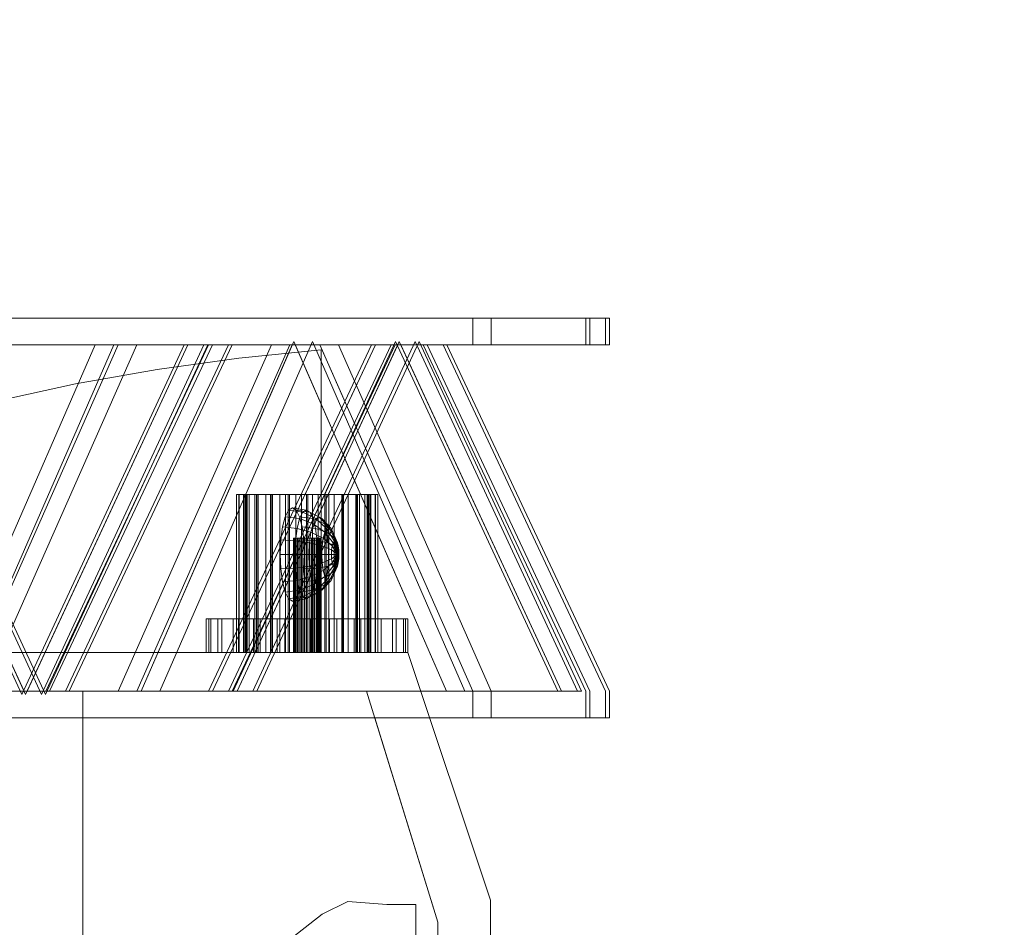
# Model space of a CAD drawing. Header units: metres. Extents: x 1314 to 1415, y -87 to -52.
# Tile 93 of 256: x 1328.22 to 1329.86, y -59.47 to -57.97. Entities that reach past the tile are written whole.
import ezdxf

# ---------------------------------------------------------------- set-up
doc = ezdxf.new("R2010")
doc.units = ezdxf.units.M
doc.header["$PDMODE"] = 65
doc.linetypes.add('AUSGEZOGEN', pattern=[0])
doc.layers.add('XR$2$Möblierung', color=4, linetype='AUSGEZOGEN', lineweight=13)
doc.layers.add('XR$3$Maßlinie 1_50', color=7, linetype='AUSGEZOGEN', lineweight=25)
doc.styles.add('ARIAL', font='arial.ttf')
doc.dimstyles.new('DIMSTYLE_14', dxfattribs={"dimtxt": 0.175, "dimasz": 0.15, "dimexe": 0, "dimexo": 0, "dimgap": 0.0875, "dimtad": 2, "dimrnd": 0.005, "dimzin": 4, "dimdsep": 46, "dimtxsty": 'ARIAL', "dimblk1": 'ALL_ML_KREIS', "dimblk2": 'ALL_ML_KREIS', "dimsah": 1, "dimcen": 0, "dimclrd": 3, "dimclre": 3, "dimclrt": 3, "dimadec": 0, "dimazin": 0, "dimtfac": 1, "dimtdec": 0, "dimtix": 1, "dimtmove": 2, "dimatfit": 3, "dimfxl": 0, "dimtzin": 0, "dimlwd": 0, "dimlwe": 25, "dimarcsym": 0})
doc.dimstyles.new('DIMSTYLE_5', dxfattribs={"dimtxt": 0.125, "dimasz": 0.15, "dimexe": 0, "dimexo": 0, "dimgap": 0.0625, "dimtad": 2, "dimrnd": 0.005, "dimzin": 4, "dimdsep": 46, "dimtxsty": 'ARIAL', "dimblk1": 'ALL_ML_KREIS', "dimblk2": 'ALL_ML_KREIS', "dimsah": 1, "dimcen": 0, "dimclrd": 3, "dimclre": 3, "dimclrt": 3, "dimadec": 0, "dimazin": 0, "dimtfac": 1, "dimtdec": 0, "dimtix": 1, "dimtmove": 2, "dimatfit": 3, "dimfxl": 0, "dimtzin": 0, "dimlwd": 0, "dimlwe": 25, "dimarcsym": 0})
doc.dimstyles.new('DIMSTYLE_9', dxfattribs={"dimtxt": 0.125, "dimasz": 0.15, "dimexe": 0, "dimexo": 0, "dimgap": 0.0625, "dimtad": 2, "dimrnd": 0.005, "dimzin": 4, "dimdsep": 46, "dimtxsty": 'ARIAL', "dimblk1": 'ALL_ML_KREIS', "dimblk2": 'ALL_ML_KREIS', "dimsah": 1, "dimcen": 0, "dimclrd": 3, "dimclre": 3, "dimclrt": 3, "dimadec": 0, "dimazin": 0, "dimtfac": 1, "dimtdec": 0, "dimtix": 1, "dimtmove": 2, "dimatfit": 3, "dimfxl": 0, "dimtzin": 0, "dimlwd": 0, "dimlwe": 25, "dimarcsym": 0})

# ---------------------------------------------------------------- blocks, each defined once
blk = doc.blocks.new('COMPLEXOBJECT_1')
at = {"layer": 'XR$2$Möblierung', "color": 52, "linetype": 'AUSGEZOGEN', "lineweight": 13, "transparency": 33554687}
for p, q in [((1328.3823, -58.4615), (1327.7927, -58.4615)), ((1327.8236, -58.4615), (1328.4131, -58.4615)), ((1327.9055, -58.4615), (1328.5326, -58.4615)), ((1327.9119, -58.4615), (1328.3823, -58.4615)), ((1328.5391, -58.4615), (1327.9119, -58.4615)), ((1328.5655, -58.4615), (1327.9383, -58.4615)), ((1327.9448, -58.4615), (1328.5719, -58.4615)), ((1328.9718, -58.4615), (1328.3823, -58.4615)), ((1328.4131, -58.4615), (1329.0026, -58.4615)), ((1328.5326, -58.4615), (1329.1598, -58.4615)), ((1329.1662, -58.4615), (1328.5391, -58.4615)), ((1329.1926, -58.4615), (1328.5655, -58.4615)), ((1328.5719, -58.4615), (1329.1991, -58.4615)), ((1328.9718, -58.5063), (1328.9718, -58.4615)), ((1328.9718, -58.4615), (1329.1662, -58.4615)), ((1329.0026, -58.4615), (1329.0026, -58.5063)), ((1329.1598, -58.4615), (1329.1598, -58.5063)), ((1329.1662, -58.4615), (1329.1662, -58.5063)), ((1329.1926, -58.5063), (1329.1926, -58.4615)), ((1329.1991, -58.5063), (1329.1991, -58.4615)), ((1327.8366, -58.5063), (1328.3439, -58.5063)), ((1328.3748, -58.5063), (1327.8675, -58.5063)), ((1328.4918, -58.5063), (1327.9522, -58.5063)), ((1327.9522, -58.5063), (1328.222, -59.0874)), ((1328.3439, -58.5063), (1327.9586, -58.5063)), ((1327.9586, -58.5063), (1328.4983, -58.5063)), ((1327.9586, -58.5063), (1328.2284, -59.0874)), ((1327.985, -58.5063), (1328.5247, -58.5063)), ((1328.2548, -59.0874), (1327.985, -58.5063)), ((1328.2613, -59.0874), (1327.9915, -58.5063)), ((1327.9915, -58.5063), (1328.5311, -58.5063)), ((1328.3439, -58.5063), (1328.0903, -59.0874)), ((1328.1211, -59.0874), (1328.3748, -58.5063)), ((1328.1276, -59.0818), (1328.3823, -58.5063)), ((1328.1572, -58.934), (1328.3439, -58.5063)), ((1328.4131, -58.5063), (1328.1585, -59.0818)), ((1328.3823, -58.5063), (1328.1755, -58.9735)), ((1328.222, -59.0874), (1328.4918, -58.5063)), ((1328.2284, -59.0874), (1328.4983, -58.5063)), ((1328.2311, -59.0818), (1328.4983, -58.5063)), ((1328.5247, -58.5063), (1328.2548, -59.0874)), ((1328.5311, -58.5063), (1328.2613, -59.0874)), ((1328.5326, -58.5063), (1328.2617, -59.0818)), ((1328.5391, -58.5063), (1328.2682, -59.0818)), ((1328.2946, -59.0818), (1328.5655, -58.5063)), ((1328.301, -59.0818), (1328.5719, -58.5063)), ((1328.3823, -58.5063), (1328.3439, -58.5063)), ((1328.3823, -58.5063), (1328.6369, -58.5063)), ((1328.6369, -58.5063), (1328.3823, -59.0818)), ((1328.4983, -58.5063), (1328.3823, -58.5063)), ((1328.4131, -59.0818), (1328.6678, -58.5063)), ((1328.6678, -58.5063), (1328.4131, -58.5063)), ((1328.4206, -59.0818), (1328.6743, -58.5006)), ((1328.6718, -58.5063), (1328.4206, -59.0818)), ((1328.7051, -58.5006), (1328.4515, -59.0818)), ((1328.4983, -58.5063), (1328.5391, -58.5063)), ((1328.5326, -59.0818), (1328.8035, -58.5063)), ((1328.8035, -58.5063), (1328.5326, -58.5063)), ((1328.6369, -58.5063), (1328.5391, -58.5063)), ((1328.5391, -58.5063), (1328.81, -58.5063)), ((1328.5391, -59.0818), (1328.81, -58.5063)), ((1328.8364, -58.5063), (1328.5655, -59.0818)), ((1328.5655, -58.5063), (1328.8364, -58.5063)), ((1328.5719, -58.5063), (1328.8428, -58.5063)), ((1328.8428, -58.5063), (1328.5719, -59.0818)), ((1328.8433, -58.5006), (1328.5734, -59.0818)), ((1328.8497, -58.5006), (1328.5799, -59.0818)), ((1328.6063, -59.0818), (1328.8761, -58.5006)), ((1328.6127, -59.0818), (1328.8825, -58.5006)), ((1328.7177, -58.5063), (1328.6369, -58.5063)), ((1328.6767, -58.5063), (1328.6718, -58.5063)), ((1328.6743, -58.5006), (1328.9279, -59.0818)), ((1328.7408, -58.6531), (1328.6767, -58.5063)), ((1328.9588, -59.0818), (1328.7051, -58.5006)), ((1328.9718, -59.0818), (1328.7177, -58.5063)), ((1328.7177, -58.5063), (1328.9718, -58.5063)), ((1328.81, -58.5063), (1328.7177, -58.5063)), ((1328.7177, -58.5063), (1328.7624, -58.6074)), ((1329.0026, -58.5063), (1328.7486, -58.5063)), ((1328.7486, -58.5063), (1329.0026, -59.0818)), ((1328.7624, -58.6074), (1328.81, -58.5063)), ((1328.8471, -58.5063), (1328.7808, -58.6491)), ((1328.81, -58.5063), (1328.896, -58.5063)), ((1329.1131, -59.0818), (1328.8433, -58.5006)), ((1328.8523, -58.5063), (1328.8471, -58.5063)), ((1329.1195, -59.0818), (1328.8497, -58.5006)), ((1329.1195, -59.0818), (1328.8523, -58.5063)), ((1328.8761, -58.5006), (1329.1459, -59.0818)), ((1328.8825, -58.5006), (1329.1524, -59.0818)), ((1329.1598, -58.5063), (1328.8895, -58.5063)), ((1328.8895, -58.5063), (1329.1598, -59.0818)), ((1328.9718, -58.5063), (1328.896, -58.5063)), ((1328.896, -58.5063), (1329.1662, -59.0818)), ((1328.896, -58.5063), (1329.1662, -58.5063)), ((1329.1926, -59.0818), (1328.9224, -58.5063)), ((1328.9224, -58.5063), (1329.1926, -58.5063)), ((1329.1991, -59.0818), (1328.9288, -58.5063)), ((1328.9288, -58.5063), (1329.1991, -58.5063)), ((1329.1662, -58.5063), (1328.9718, -58.5063)), ((1328.7197, -58.5146), (1328.583, -58.5282)), ((1328.7197, -59.0176), (1328.7197, -58.5146)), ((1328.583, -58.5282), (1328.4469, -58.547)), ((1328.4469, -58.547), (1328.3113, -58.5711)), ((1328.3113, -58.5711), (1328.1765, -58.6004)), ((1328.5391, -59.0818), (1328.7408, -58.6531)), ((1328.7808, -58.6491), (1328.9718, -59.0818)), ((1328.7593, -58.6954), (1328.5799, -59.0818)), ((1328.9279, -59.0818), (1328.7593, -58.6954)), ((1328.5833, -58.7549), (1328.579, -58.7549)), ((1328.579, -58.7549), (1328.5827, -58.7549)), ((1328.579, -58.9617), (1328.579, -58.7549)), ((1328.5827, -58.7549), (1328.5941, -58.7549)), ((1328.5827, -58.9617), (1328.5827, -58.7549)), ((1328.5953, -58.7549), (1328.5833, -58.7549)), ((1328.5833, -58.9617), (1328.5833, -58.7549)), ((1328.5918, -58.7549), (1328.5905, -58.7549)), ((1328.5905, -58.7549), (1328.5905, -59.0176)), ((1328.5905, -58.7549), (1328.5965, -58.7549)), ((1328.6002, -58.7549), (1328.5918, -58.7549)), ((1328.5918, -58.7549), (1328.5918, -59.0176)), ((1328.5941, -58.7549), (1328.6125, -58.7549)), ((1328.5941, -58.9617), (1328.5941, -58.7549)), ((1328.6142, -58.7549), (1328.5953, -58.7549)), ((1328.5953, -58.9617), (1328.5953, -58.7549)), ((1328.5965, -58.7549), (1328.5965, -59.0176)), ((1328.5965, -58.7549), (1328.6093, -58.7549)), ((1328.6151, -58.7549), (1328.6002, -58.7549)), ((1328.6002, -58.7549), (1328.6002, -59.0176)), ((1328.6093, -59.0176), (1328.6093, -58.7549)), ((1328.6093, -58.7549), (1328.6279, -58.7549)), ((1328.6125, -58.7549), (1328.6367, -58.7549)), ((1328.6125, -58.7549), (1328.6125, -58.9617)), ((1328.6386, -58.7549), (1328.6142, -58.7549)), ((1328.6142, -58.9617), (1328.6142, -58.7549)), ((1328.6356, -58.7549), (1328.6151, -58.7549)), ((1328.6151, -58.7549), (1328.6151, -59.0176)), ((1328.6279, -58.7549), (1328.6279, -59.0176)), ((1328.6279, -58.7549), (1328.6513, -58.7549)), ((1328.6602, -58.7549), (1328.6356, -58.7549)), ((1328.6356, -58.7549), (1328.6356, -59.0176)), ((1328.6367, -58.7549), (1328.6649, -58.7549)), ((1328.6367, -58.9617), (1328.6367, -58.7549)), ((1328.6671, -58.7549), (1328.6386, -58.7549)), ((1328.6386, -58.9617), (1328.6386, -58.7549)), ((1328.6513, -58.7549), (1328.6513, -59.0176)), ((1328.6513, -58.7549), (1328.6777, -58.7549)), ((1328.6873, -58.7549), (1328.6602, -58.7549)), ((1328.6602, -58.7549), (1328.6602, -59.0176)), ((1328.6649, -58.7549), (1328.6952, -58.7549)), ((1328.6649, -58.9617), (1328.6649, -58.7549)), ((1328.6975, -58.7549), (1328.6671, -58.7549)), ((1328.6671, -58.9617), (1328.6671, -58.7549)), ((1328.6777, -58.7549), (1328.6777, -59.0176)), ((1328.6777, -58.7549), (1328.7054, -58.7549)), ((1328.7149, -58.7549), (1328.6873, -58.7549)), ((1328.6873, -58.7549), (1328.6873, -59.0176)), ((1328.6952, -58.7549), (1328.7256, -58.7549)), ((1328.6952, -58.9617), (1328.6952, -58.7549)), ((1328.7278, -58.7549), (1328.6975, -58.7549)), ((1328.6975, -58.9617), (1328.6975, -58.7549)), ((1328.7054, -58.7549), (1328.7054, -59.0176)), ((1328.7054, -58.7549), (1328.7325, -58.7549)), ((1328.7414, -58.7549), (1328.7149, -58.7549)), ((1328.7149, -58.7549), (1328.7149, -59.0176)), ((1328.7256, -58.7549), (1328.754, -58.7549)), ((1328.7256, -58.9617), (1328.7256, -58.7549)), ((1328.756, -58.7549), (1328.7278, -58.7549)), ((1328.7278, -58.9617), (1328.7278, -58.7549)), ((1328.7325, -58.7549), (1328.7325, -59.0176)), ((1328.7325, -58.7549), (1328.7571, -58.7549)), ((1328.7647, -58.7549), (1328.7414, -58.7549)), ((1328.7414, -58.7549), (1328.7414, -59.0176)), ((1328.754, -58.7549), (1328.7785, -58.7549)), ((1328.754, -58.9617), (1328.754, -58.7549)), ((1328.7801, -58.7549), (1328.756, -58.7549)), ((1328.756, -58.9617), (1328.756, -58.7549)), ((1328.7571, -58.7549), (1328.7571, -59.0176)), ((1328.7571, -58.7549), (1328.7775, -58.7549)), ((1328.7834, -58.7549), (1328.7647, -58.7549)), ((1328.7647, -58.7549), (1328.7647, -59.0176)), ((1328.7775, -58.7549), (1328.7775, -59.0176)), ((1328.7775, -58.7549), (1328.7925, -58.7549)), ((1328.7785, -58.7549), (1328.7974, -58.7549)), ((1328.7785, -58.9617), (1328.7785, -58.7549)), ((1328.7985, -58.7549), (1328.7801, -58.7549)), ((1328.7801, -58.9617), (1328.7801, -58.7549)), ((1328.7962, -58.7549), (1328.7834, -58.7549)), ((1328.7834, -58.7549), (1328.7834, -59.0176)), ((1328.7925, -58.7549), (1328.7925, -59.0176)), ((1328.7925, -58.7549), (1328.8009, -58.7549)), ((1328.8021, -58.7549), (1328.7962, -58.7549)), ((1328.7962, -58.7549), (1328.7962, -59.0176)), ((1328.7974, -58.7549), (1328.8094, -58.7549)), ((1328.7974, -58.9617), (1328.7974, -58.7549)), ((1328.81, -58.7549), (1328.7985, -58.7549)), ((1328.7985, -58.9617), (1328.7985, -58.7549)), ((1328.8009, -58.7549), (1328.8009, -59.0176)), ((1328.8009, -58.7549), (1328.8021, -58.7549)), ((1328.8021, -58.7549), (1328.8021, -59.0176)), ((1328.8094, -58.9617), (1328.8094, -58.7549)), ((1328.8094, -58.7549), (1328.8137, -58.7549)), ((1328.8137, -58.7549), (1328.81, -58.7549)), ((1328.81, -58.7549), (1328.81, -58.9617)), ((1328.8137, -58.7549), (1328.8137, -58.9617)), ((1328.6601, -58.7919), (1328.6657, -58.7809)), ((1328.6657, -58.7809), (1328.6719, -58.7771)), ((1328.6657, -58.7809), (1328.6891, -58.7845)), ((1328.6719, -58.7771), (1328.695, -58.7809)), ((1328.6719, -58.7771), (1328.6781, -58.7809)), ((1328.6781, -58.7809), (1328.7009, -58.7845)), ((1328.6781, -58.7809), (1328.6837, -58.7919)), ((1328.6838, -58.7949), (1328.6891, -58.7845)), ((1328.6891, -58.7845), (1328.695, -58.7809)), ((1328.6891, -58.7845), (1328.7109, -58.7949)), ((1328.695, -58.7809), (1328.7159, -58.7919)), ((1328.695, -58.7809), (1328.7009, -58.7845)), ((1328.7009, -58.7845), (1328.7209, -58.7949)), ((1328.7009, -58.7845), (1328.7063, -58.7949)), ((1328.6556, -58.809), (1328.6601, -58.7919)), ((1328.6601, -58.7919), (1328.6838, -58.7949)), ((1328.6796, -58.8113), (1328.6838, -58.7949)), ((1328.6837, -58.7919), (1328.7063, -58.7949)), ((1328.6837, -58.7919), (1328.6881, -58.809)), ((1328.6838, -58.7949), (1328.7064, -58.8039)), ((1328.7063, -58.7949), (1328.7255, -58.8039)), ((1328.7063, -58.7949), (1328.7105, -58.8113)), ((1328.7064, -58.8039), (1328.7109, -58.7949)), ((1328.7109, -58.7949), (1328.7159, -58.7919)), ((1328.7109, -58.7949), (1328.7288, -58.8113)), ((1328.7159, -58.7919), (1328.7325, -58.809)), ((1328.7159, -58.7919), (1328.7209, -58.7949)), ((1328.7209, -58.7949), (1328.7361, -58.8113)), ((1328.7209, -58.7949), (1328.7255, -58.8039)), ((1328.6528, -58.8306), (1328.6556, -58.809)), ((1328.6556, -58.809), (1328.6796, -58.8113)), ((1328.6769, -58.8318), (1328.6796, -58.8113)), ((1328.6796, -58.8113), (1328.7028, -58.8177)), ((1328.6881, -58.809), (1328.7105, -58.8113)), ((1328.6881, -58.809), (1328.691, -58.8306)), ((1328.7005, -58.8352), (1328.7028, -58.8177)), ((1328.7028, -58.8177), (1328.7064, -58.8039)), ((1328.7028, -58.8177), (1328.7229, -58.8278)), ((1328.7064, -58.8039), (1328.7256, -58.8177)), ((1328.7105, -58.8113), (1328.7291, -58.8177)), ((1328.7105, -58.8113), (1328.7132, -58.8318)), ((1328.7229, -58.8278), (1328.7256, -58.8177)), ((1328.7255, -58.8039), (1328.7394, -58.8177)), ((1328.7255, -58.8039), (1328.7291, -58.8177)), ((1328.7256, -58.8177), (1328.7288, -58.8113)), ((1328.7256, -58.8177), (1328.7395, -58.8352)), ((1328.7288, -58.8113), (1328.7325, -58.809)), ((1328.7288, -58.8113), (1328.7412, -58.8318)), ((1328.7291, -58.8177), (1328.742, -58.8278)), ((1328.7291, -58.8177), (1328.7314, -58.8352)), ((1328.7325, -58.809), (1328.7431, -58.8306)), ((1328.7325, -58.809), (1328.7361, -58.8113)), ((1328.7361, -58.8113), (1328.745, -58.8318)), ((1328.7361, -58.8113), (1328.7394, -58.8177)), ((1328.7394, -58.8177), (1328.7468, -58.8352)), ((1328.7394, -58.8177), (1328.742, -58.8278)), ((1328.6518, -58.8546), (1328.6528, -58.8306)), ((1328.6528, -58.8306), (1328.6769, -58.8318)), ((1328.674, -59.0176), (1328.674, -58.8276)), ((1328.674, -58.8276), (1328.6744, -58.8276)), ((1328.6751, -58.8276), (1328.674, -58.8276)), ((1328.6744, -59.0176), (1328.6744, -58.8276)), ((1328.6744, -58.8276), (1328.6764, -58.8276)), ((1328.6751, -59.0176), (1328.6751, -58.8276)), ((1328.6777, -58.8276), (1328.6751, -58.8276)), ((1328.6759, -58.8546), (1328.6769, -58.8318)), ((1328.6764, -59.0176), (1328.6764, -58.8276)), ((1328.6764, -58.8276), (1328.6796, -58.8276)), ((1328.6769, -58.8318), (1328.7005, -58.8352)), ((1328.6777, -59.0176), (1328.6777, -58.8276)), ((1328.6815, -58.8276), (1328.6777, -58.8276)), ((1328.6796, -59.0176), (1328.6796, -58.8276)), ((1328.6796, -58.8276), (1328.684, -58.8276)), ((1328.6863, -58.8276), (1328.6815, -58.8276)), ((1328.6815, -58.8276), (1328.6815, -59.0176)), ((1328.684, -59.0176), (1328.684, -58.8276)), ((1328.684, -58.8276), (1328.6893, -58.8276)), ((1328.6863, -59.0176), (1328.6863, -58.8276)), ((1328.6918, -58.8276), (1328.6863, -58.8276)), ((1328.6893, -59.0176), (1328.6893, -58.8276)), ((1328.6893, -58.8276), (1328.695, -58.8276)), ((1328.691, -58.8306), (1328.7132, -58.8318)), ((1328.691, -58.8306), (1328.692, -58.8546)), ((1328.6918, -59.0176), (1328.6918, -58.8276)), ((1328.6976, -58.8276), (1328.6918, -58.8276)), ((1328.695, -59.0176), (1328.695, -58.8276)), ((1328.695, -58.8276), (1328.7008, -58.8276)), ((1328.6976, -59.0176), (1328.6976, -58.8276)), ((1328.7034, -58.8276), (1328.6976, -58.8276)), ((1328.7008, -59.0176), (1328.7008, -58.8276)), ((1328.7008, -58.8276), (1328.7064, -58.8276)), ((1328.7034, -59.0176), (1328.7034, -58.8276)), ((1328.7086, -58.8276), (1328.7034, -58.8276)), ((1328.7064, -59.0176), (1328.7064, -58.8276)), ((1328.7064, -58.8276), (1328.7112, -58.8276)), ((1328.7086, -59.0176), (1328.7086, -58.8276)), ((1328.713, -58.8276), (1328.7086, -58.8276)), ((1328.7112, -59.0176), (1328.7112, -58.8276)), ((1328.7112, -58.8276), (1328.715, -58.8276)), ((1328.713, -59.0176), (1328.713, -58.8276)), ((1328.7163, -58.8276), (1328.713, -58.8276)), ((1328.7132, -58.8318), (1328.7314, -58.8352)), ((1328.7132, -58.8318), (1328.7141, -58.8546)), ((1328.715, -59.0176), (1328.715, -58.8276)), ((1328.715, -58.8276), (1328.7175, -58.8276)), ((1328.7163, -59.0176), (1328.7163, -58.8276)), ((1328.7182, -58.8276), (1328.7163, -58.8276)), ((1328.7175, -59.0176), (1328.7175, -58.8276)), ((1328.7175, -58.8276), (1328.7186, -58.8276)), ((1328.7182, -59.0176), (1328.7182, -58.8276)), ((1328.7186, -58.8276), (1328.7182, -58.8276)), ((1328.7186, -59.0176), (1328.7186, -58.8276)), ((1328.7213, -58.8405), (1328.7229, -58.8278)), ((1328.7229, -58.8278), (1328.7381, -58.8405)), ((1328.7395, -58.8352), (1328.7412, -58.8318)), ((1328.7412, -58.8318), (1328.7431, -58.8306)), ((1328.7412, -58.8318), (1328.7468, -58.8546)), ((1328.742, -58.8278), (1328.7481, -58.8405)), ((1328.742, -58.8278), (1328.7437, -58.8405)), ((1328.7431, -58.8306), (1328.7468, -58.8546)), ((1328.7431, -58.8306), (1328.745, -58.8318)), ((1328.745, -58.8318), (1328.7468, -58.8546)), ((1328.745, -58.8318), (1328.7468, -58.8352)), ((1328.6997, -58.8546), (1328.7005, -58.8352)), ((1328.7005, -58.8352), (1328.7213, -58.8405)), ((1328.7207, -58.8546), (1328.7213, -58.8405)), ((1328.7213, -58.8405), (1328.7372, -58.8472)), ((1328.7314, -58.8352), (1328.7437, -58.8405)), ((1328.7314, -58.8352), (1328.7322, -58.8546)), ((1328.7369, -58.8546), (1328.7372, -58.8472)), ((1328.7372, -58.8472), (1328.7381, -58.8405)), ((1328.7372, -58.8472), (1328.7468, -58.8546)), ((1328.7381, -58.8405), (1328.7395, -58.8352)), ((1328.7381, -58.8405), (1328.7468, -58.8546)), ((1328.7395, -58.8352), (1328.7468, -58.8546)), ((1328.7437, -58.8405), (1328.749, -58.8472)), ((1328.7437, -58.8405), (1328.7443, -58.8546)), ((1328.7468, -58.8352), (1328.7468, -58.8546)), ((1328.7468, -58.8352), (1328.7481, -58.8405)), ((1328.7481, -58.8405), (1328.7468, -58.8546)), ((1328.749, -58.8472), (1328.7468, -58.8546)), ((1328.7481, -58.8405), (1328.749, -58.8472)), ((1328.749, -58.8472), (1328.7493, -58.8546)), ((1328.6759, -58.8546), (1328.6518, -58.8546)), ((1328.6528, -58.8786), (1328.6518, -58.8546)), ((1328.6997, -58.8546), (1328.6759, -58.8546)), ((1328.6769, -58.8774), (1328.6759, -58.8546)), ((1328.692, -58.8546), (1328.691, -58.8786)), ((1328.692, -58.8546), (1328.7141, -58.8546)), ((1328.7207, -58.8546), (1328.6997, -58.8546)), ((1328.7005, -58.874), (1328.6997, -58.8546)), ((1328.7141, -58.8546), (1328.7132, -58.8774)), ((1328.7141, -58.8546), (1328.7322, -58.8546)), ((1328.7369, -58.8546), (1328.7207, -58.8546)), ((1328.7213, -58.8687), (1328.7207, -58.8546)), ((1328.7372, -58.862), (1328.7213, -58.8687)), ((1328.7322, -58.8546), (1328.7314, -58.874)), ((1328.7322, -58.8546), (1328.7443, -58.8546)), ((1328.7468, -58.8546), (1328.7369, -58.8546)), ((1328.7372, -58.862), (1328.7369, -58.8546)), ((1328.7468, -58.8546), (1328.7372, -58.862)), ((1328.7381, -58.8687), (1328.7372, -58.862)), ((1328.7468, -58.8546), (1328.7381, -58.8687)), ((1328.7468, -58.8546), (1328.7395, -58.874)), ((1328.7468, -58.8546), (1328.7412, -58.8774)), ((1328.7468, -58.8546), (1328.7431, -58.8786)), ((1328.7443, -58.8546), (1328.7437, -58.8687)), ((1328.749, -58.862), (1328.7437, -58.8687)), ((1328.7443, -58.8546), (1328.7493, -58.8546)), ((1328.7468, -58.8546), (1328.745, -58.8774)), ((1328.7468, -58.8546), (1328.7468, -58.874)), ((1328.7468, -58.8546), (1328.7481, -58.8687)), ((1328.7468, -58.8546), (1328.749, -58.862)), ((1328.7493, -58.8546), (1328.7468, -58.8546)), ((1328.749, -58.862), (1328.7481, -58.8687)), ((1328.7493, -58.8546), (1328.749, -58.862)), ((1328.6769, -58.8774), (1328.6528, -58.8786)), ((1328.6556, -58.9002), (1328.6528, -58.8786)), ((1328.7005, -58.874), (1328.6769, -58.8774)), ((1328.6796, -58.898), (1328.6769, -58.8774)), ((1328.691, -58.8786), (1328.6881, -58.9002)), ((1328.7132, -58.8774), (1328.691, -58.8786)), ((1328.7213, -58.8687), (1328.7005, -58.874)), ((1328.7028, -58.8915), (1328.7005, -58.874)), ((1328.7229, -58.8814), (1328.7028, -58.8915)), ((1328.7132, -58.8774), (1328.7105, -58.898)), ((1328.7314, -58.874), (1328.7132, -58.8774)), ((1328.7229, -58.8814), (1328.7213, -58.8687)), ((1328.7381, -58.8687), (1328.7229, -58.8814)), ((1328.7256, -58.8915), (1328.7229, -58.8814)), ((1328.7395, -58.874), (1328.7256, -58.8915)), ((1328.7412, -58.8774), (1328.7288, -58.898)), ((1328.7314, -58.874), (1328.7291, -58.8915)), ((1328.742, -58.8814), (1328.7291, -58.8915)), ((1328.7437, -58.8687), (1328.7314, -58.874)), ((1328.7431, -58.8786), (1328.7325, -58.9002)), ((1328.745, -58.8774), (1328.7361, -58.898)), ((1328.7395, -58.874), (1328.7381, -58.8687)), ((1328.7468, -58.874), (1328.7394, -58.8915)), ((1328.742, -58.8814), (1328.7394, -58.8915)), ((1328.7412, -58.8774), (1328.7395, -58.874)), ((1328.7431, -58.8786), (1328.7412, -58.8774)), ((1328.7481, -58.8687), (1328.742, -58.8814)), ((1328.7437, -58.8687), (1328.742, -58.8814)), ((1328.745, -58.8774), (1328.7431, -58.8786)), ((1328.7468, -58.874), (1328.745, -58.8774)), ((1328.7481, -58.8687), (1328.7468, -58.874)), ((1328.6796, -58.898), (1328.6556, -58.9002)), ((1328.6601, -58.9174), (1328.6556, -58.9002)), ((1328.7028, -58.8915), (1328.6796, -58.898)), ((1328.6838, -58.9143), (1328.6796, -58.898)), ((1328.6881, -58.9002), (1328.6837, -58.9174)), ((1328.7105, -58.898), (1328.6881, -58.9002)), ((1328.7064, -58.9054), (1328.7028, -58.8915)), ((1328.7105, -58.898), (1328.7063, -58.9143)), ((1328.7256, -58.8915), (1328.7064, -58.9054)), ((1328.7291, -58.8915), (1328.7105, -58.898)), ((1328.7288, -58.898), (1328.7109, -58.9143)), ((1328.7325, -58.9002), (1328.7159, -58.9174)), ((1328.7361, -58.898), (1328.7209, -58.9143)), ((1328.7394, -58.8915), (1328.7255, -58.9054)), ((1328.7291, -58.8915), (1328.7255, -58.9054)), ((1328.7288, -58.898), (1328.7256, -58.8915)), ((1328.7325, -58.9002), (1328.7288, -58.898)), ((1328.7361, -58.898), (1328.7325, -58.9002)), ((1328.7394, -58.8915), (1328.7361, -58.898)), ((1328.6838, -58.9143), (1328.6601, -58.9174)), ((1328.7063, -58.9143), (1328.6837, -58.9174)), ((1328.7064, -58.9054), (1328.6838, -58.9143)), ((1328.6891, -58.9248), (1328.6838, -58.9143)), ((1328.7109, -58.9143), (1328.6891, -58.9248)), ((1328.7209, -58.9143), (1328.7009, -58.9248)), ((1328.7063, -58.9143), (1328.7009, -58.9248)), ((1328.7255, -58.9054), (1328.7063, -58.9143)), ((1328.7109, -58.9143), (1328.7064, -58.9054)), ((1328.7159, -58.9174), (1328.7109, -58.9143)), ((1328.7209, -58.9143), (1328.7159, -58.9174)), ((1328.7255, -58.9054), (1328.7209, -58.9143)), ((1328.6657, -58.9284), (1328.6601, -58.9174)), ((1328.6891, -58.9248), (1328.6657, -58.9284)), ((1328.6719, -58.9322), (1328.6657, -58.9284)), ((1328.695, -58.9284), (1328.6719, -58.9322)), ((1328.6781, -58.9284), (1328.6719, -58.9322)), ((1328.6837, -58.9174), (1328.6781, -58.9284)), ((1328.7009, -58.9248), (1328.6781, -58.9284)), ((1328.695, -58.9284), (1328.6891, -58.9248)), ((1328.7159, -58.9174), (1328.695, -58.9284)), ((1328.7009, -58.9248), (1328.695, -58.9284)), ((1328.5329, -58.9617), (1328.5288, -58.9617)), ((1328.5288, -58.9617), (1328.5362, -58.9617)), ((1328.5288, -58.9617), (1328.5288, -59.0176)), ((1328.548, -58.9617), (1328.5329, -58.9617)), ((1328.5329, -58.9617), (1328.5329, -59.0176)), ((1328.5362, -58.9617), (1328.5545, -58.9617)), ((1328.5362, -58.9617), (1328.5362, -59.0176)), ((1328.5733, -58.9617), (1328.548, -58.9617)), ((1328.548, -59.0176), (1328.548, -58.9617)), ((1328.5545, -58.9617), (1328.5824, -58.9617)), ((1328.5545, -58.9617), (1328.5545, -59.0176)), ((1328.607, -58.9617), (1328.5733, -58.9617)), ((1328.5733, -58.9617), (1328.5733, -59.0176)), ((1328.5833, -58.9617), (1328.579, -58.9617)), ((1328.579, -58.9617), (1328.5827, -58.9617)), ((1328.579, -59.0176), (1328.579, -58.9617)), ((1328.5824, -58.9617), (1328.6181, -58.9617)), ((1328.5824, -58.9617), (1328.5824, -59.0176)), ((1328.5827, -58.9617), (1328.5941, -58.9617)), ((1328.5827, -59.0176), (1328.5827, -58.9617)), ((1328.5953, -58.9617), (1328.5833, -58.9617)), ((1328.5833, -59.0176), (1328.5833, -58.9617)), ((1328.5941, -58.9617), (1328.6125, -58.9617)), ((1328.5941, -59.0176), (1328.5941, -58.9617)), ((1328.6142, -58.9617), (1328.5953, -58.9617)), ((1328.5953, -59.0176), (1328.5953, -58.9617)), ((1328.6468, -58.9617), (1328.607, -58.9617)), ((1328.607, -58.9617), (1328.607, -59.0176)), ((1328.6125, -58.9617), (1328.6367, -58.9617)), ((1328.6125, -59.0176), (1328.6125, -58.9617)), ((1328.6386, -58.9617), (1328.6142, -58.9617)), ((1328.6142, -59.0176), (1328.6142, -58.9617)), ((1328.6181, -58.9617), (1328.6592, -58.9617)), ((1328.6181, -58.9617), (1328.6181, -59.0176)), ((1328.6367, -58.9617), (1328.6649, -58.9617)), ((1328.6367, -59.0176), (1328.6367, -58.9617)), ((1328.6671, -58.9617), (1328.6386, -58.9617)), ((1328.6386, -59.0176), (1328.6386, -58.9617)), ((1328.6899, -58.9617), (1328.6468, -58.9617)), ((1328.6468, -58.9617), (1328.6468, -59.0176)), ((1328.6592, -58.9617), (1328.7027, -58.9617)), ((1328.6592, -58.9617), (1328.6592, -59.0176)), ((1328.6649, -58.9617), (1328.6952, -58.9617)), ((1328.6649, -59.0176), (1328.6649, -58.9617)), ((1328.6975, -58.9617), (1328.6671, -58.9617)), ((1328.6671, -59.0176), (1328.6671, -58.9617)), ((1328.7335, -58.9617), (1328.6899, -58.9617)), ((1328.6899, -58.9617), (1328.6899, -59.0176)), ((1328.6952, -58.9617), (1328.7256, -58.9617)), ((1328.6952, -59.0176), (1328.6952, -58.9617)), ((1328.7278, -58.9617), (1328.6975, -58.9617)), ((1328.6975, -59.0176), (1328.6975, -58.9617)), ((1328.7027, -58.9617), (1328.7459, -58.9617)), ((1328.7027, -58.9617), (1328.7027, -59.0176)), ((1328.7256, -58.9617), (1328.754, -58.9617)), ((1328.7256, -59.0176), (1328.7256, -58.9617)), ((1328.756, -58.9617), (1328.7278, -58.9617)), ((1328.7278, -59.0176), (1328.7278, -58.9617)), ((1328.7745, -58.9617), (1328.7335, -58.9617)), ((1328.7335, -58.9617), (1328.7335, -59.0176)), ((1328.7459, -58.9617), (1328.7856, -58.9617)), ((1328.7459, -58.9617), (1328.7459, -59.0176)), ((1328.754, -58.9617), (1328.7785, -58.9617)), ((1328.754, -59.0176), (1328.754, -58.9617)), ((1328.7801, -58.9617), (1328.756, -58.9617)), ((1328.756, -59.0176), (1328.756, -58.9617)), ((1328.8102, -58.9617), (1328.7745, -58.9617)), ((1328.7745, -58.9617), (1328.7745, -59.0176)), ((1328.7785, -58.9617), (1328.7974, -58.9617)), ((1328.7785, -59.0176), (1328.7785, -58.9617)), ((1328.7985, -58.9617), (1328.7801, -58.9617)), ((1328.7801, -59.0176), (1328.7801, -58.9617)), ((1328.7856, -58.9617), (1328.8193, -58.9617)), ((1328.7856, -58.9617), (1328.7856, -59.0176)), ((1328.7974, -58.9617), (1328.8094, -58.9617)), ((1328.7974, -59.0176), (1328.7974, -58.9617)), ((1328.81, -58.9617), (1328.7985, -58.9617)), ((1328.7985, -59.0176), (1328.7985, -58.9617)), ((1328.8137, -58.9617), (1328.8094, -58.9617)), ((1328.8094, -59.0176), (1328.8094, -58.9617)), ((1328.8137, -58.9617), (1328.81, -58.9617)), ((1328.81, -59.0176), (1328.81, -58.9617)), ((1328.8382, -58.9617), (1328.8102, -58.9617)), ((1328.8102, -58.9617), (1328.8102, -59.0176)), ((1328.8137, -59.0176), (1328.8137, -58.9617)), ((1328.8193, -58.9617), (1328.8446, -58.9617)), ((1328.8193, -58.9617), (1328.8193, -59.0176)), ((1328.8565, -58.9617), (1328.8382, -58.9617)), ((1328.8382, -58.9617), (1328.8382, -59.0176)), ((1328.8446, -58.9617), (1328.8598, -58.9617)), ((1328.8446, -58.9617), (1328.8446, -59.0176)), ((1328.8638, -58.9617), (1328.8565, -58.9617)), ((1328.8565, -58.9617), (1328.8565, -59.0176)), ((1328.8598, -58.9617), (1328.8638, -58.9617)), ((1328.8598, -58.9617), (1328.8598, -59.0176)), ((1328.8638, -58.9617), (1328.8638, -59.0176)), ((1328.1755, -58.9735), (1328.2258, -59.0818)), ((1326.9359, -59.0176), (1328.8638, -59.0176)), ((1327.1445, -59.0176), (1328.7197, -59.0176)), ((1328.5288, -59.0176), (1328.5362, -59.0176)), ((1328.5329, -59.0176), (1328.5288, -59.0176)), ((1328.548, -59.0176), (1328.5329, -59.0176)), ((1328.5362, -59.0176), (1328.5545, -59.0176)), ((1328.5733, -59.0176), (1328.548, -59.0176)), ((1328.5545, -59.0176), (1328.5824, -59.0176)), ((1328.607, -59.0176), (1328.5733, -59.0176)), ((1328.5827, -59.0176), (1328.579, -59.0176)), ((1328.579, -59.0176), (1328.5833, -59.0176)), ((1328.5824, -59.0176), (1328.6181, -59.0176)), ((1328.5941, -59.0176), (1328.5827, -59.0176)), ((1328.5833, -59.0176), (1328.5953, -59.0176)), ((1328.5905, -59.0176), (1328.5918, -59.0176)), ((1328.5965, -59.0176), (1328.5905, -59.0176)), ((1328.5918, -59.0176), (1328.6002, -59.0176)), ((1328.6125, -59.0176), (1328.5941, -59.0176)), ((1328.5953, -59.0176), (1328.6142, -59.0176)), ((1328.6093, -59.0176), (1328.5965, -59.0176)), ((1328.6002, -59.0176), (1328.6151, -59.0176)), ((1328.6468, -59.0176), (1328.607, -59.0176)), ((1328.6279, -59.0176), (1328.6093, -59.0176)), ((1328.6367, -59.0176), (1328.6125, -59.0176)), ((1328.6142, -59.0176), (1328.6386, -59.0176)), ((1328.6151, -59.0176), (1328.6356, -59.0176)), ((1328.6181, -59.0176), (1328.6592, -59.0176)), ((1328.6513, -59.0176), (1328.6279, -59.0176)), ((1328.6356, -59.0176), (1328.6602, -59.0176)), ((1328.6649, -59.0176), (1328.6367, -59.0176)), ((1328.6386, -59.0176), (1328.6671, -59.0176)), ((1328.6899, -59.0176), (1328.6468, -59.0176)), ((1328.6777, -59.0176), (1328.6513, -59.0176)), ((1328.6592, -59.0176), (1328.7027, -59.0176)), ((1328.6602, -59.0176), (1328.6873, -59.0176)), ((1328.6952, -59.0176), (1328.6649, -59.0176)), ((1328.6671, -59.0176), (1328.6975, -59.0176)), ((1328.6751, -59.0176), (1328.674, -59.0176)), ((1328.674, -59.0176), (1328.6744, -59.0176)), ((1328.6744, -59.0176), (1328.6764, -59.0176)), ((1328.6777, -59.0176), (1328.6751, -59.0176)), ((1328.6764, -59.0176), (1328.6796, -59.0176)), ((1328.7054, -59.0176), (1328.6777, -59.0176)), ((1328.6815, -59.0176), (1328.6777, -59.0176)), ((1328.6796, -59.0176), (1328.684, -59.0176)), ((1328.6863, -59.0176), (1328.6815, -59.0176)), ((1328.684, -59.0176), (1328.6893, -59.0176)), ((1328.6918, -59.0176), (1328.6863, -59.0176)), ((1328.6873, -59.0176), (1328.7149, -59.0176)), ((1328.6893, -59.0176), (1328.695, -59.0176)), ((1328.7335, -59.0176), (1328.6899, -59.0176)), ((1328.6976, -59.0176), (1328.6918, -59.0176)), ((1328.695, -59.0176), (1328.7008, -59.0176)), ((1328.7256, -59.0176), (1328.6952, -59.0176)), ((1328.6975, -59.0176), (1328.7278, -59.0176)), ((1328.7034, -59.0176), (1328.6976, -59.0176)), ((1328.7008, -59.0176), (1328.7064, -59.0176)), ((1328.7027, -59.0176), (1328.7459, -59.0176)), ((1328.7086, -59.0176), (1328.7034, -59.0176)), ((1328.7325, -59.0176), (1328.7054, -59.0176)), ((1328.7064, -59.0176), (1328.7112, -59.0176)), ((1328.713, -59.0176), (1328.7086, -59.0176)), ((1328.7112, -59.0176), (1328.715, -59.0176)), ((1328.7163, -59.0176), (1328.713, -59.0176)), ((1328.7149, -59.0176), (1328.7414, -59.0176)), ((1328.715, -59.0176), (1328.7175, -59.0176)), ((1328.7182, -59.0176), (1328.7163, -59.0176)), ((1328.7175, -59.0176), (1328.7186, -59.0176)), ((1328.7186, -59.0176), (1328.7182, -59.0176)), ((1328.754, -59.0176), (1328.7256, -59.0176)), ((1328.7278, -59.0176), (1328.756, -59.0176)), ((1328.7571, -59.0176), (1328.7325, -59.0176)), ((1328.7745, -59.0176), (1328.7335, -59.0176)), ((1328.7414, -59.0176), (1328.7647, -59.0176)), ((1328.7459, -59.0176), (1328.7856, -59.0176)), ((1328.7785, -59.0176), (1328.754, -59.0176)), ((1328.756, -59.0176), (1328.7801, -59.0176)), ((1328.7775, -59.0176), (1328.7571, -59.0176)), ((1328.7647, -59.0176), (1328.7834, -59.0176)), ((1328.8102, -59.0176), (1328.7745, -59.0176)), ((1328.7925, -59.0176), (1328.7775, -59.0176)), ((1328.7974, -59.0176), (1328.7785, -59.0176)), ((1328.7801, -59.0176), (1328.7985, -59.0176)), ((1328.7834, -59.0176), (1328.7962, -59.0176)), ((1328.7856, -59.0176), (1328.8193, -59.0176)), ((1328.8009, -59.0176), (1328.7925, -59.0176)), ((1328.7962, -59.0176), (1328.8021, -59.0176)), ((1328.8094, -59.0176), (1328.7974, -59.0176)), ((1328.7985, -59.0176), (1328.81, -59.0176)), ((1328.8021, -59.0176), (1328.8009, -59.0176)), ((1328.8137, -59.0176), (1328.8094, -59.0176)), ((1328.81, -59.0176), (1328.8137, -59.0176)), ((1328.8382, -59.0176), (1328.8102, -59.0176)), ((1328.8193, -59.0176), (1328.8446, -59.0176)), ((1328.8565, -59.0176), (1328.8382, -59.0176)), ((1328.8446, -59.0176), (1328.8598, -59.0176)), ((1328.8638, -59.0176), (1328.8565, -59.0176)), ((1328.8598, -59.0176), (1328.8638, -59.0176)), ((1328.8638, -59.0176), (1329.0013, -59.4298)), ((1328.3823, -59.0818), (1328.1276, -59.0818)), ((1328.1585, -59.0818), (1328.4131, -59.0818)), ((1328.2682, -59.0818), (1328.1822, -59.0818)), ((1328.2258, -59.0818), (1328.2311, -59.0818)), ((1328.5326, -59.0818), (1328.2617, -59.0818)), ((1328.2682, -59.0818), (1328.3823, -59.0818)), ((1328.5391, -59.0818), (1328.2682, -59.0818)), ((1328.3236, -59.0818), (1328.2946, -59.0818)), ((1328.2946, -59.0818), (1328.5655, -59.0818)), ((1328.5719, -59.0818), (1328.301, -59.0818)), ((1328.3236, -59.512), (1328.3236, -59.0818)), ((1328.3236, -59.0818), (1328.7952, -59.0818)), ((1328.5655, -59.0818), (1328.3236, -59.0818)), ((1328.3823, -59.0818), (1328.4206, -59.0818)), ((1328.9279, -59.0818), (1328.4206, -59.0818)), ((1328.4206, -59.0818), (1328.5391, -59.0818)), ((1328.4515, -59.0818), (1328.9588, -59.0818)), ((1328.5799, -59.0818), (1328.5391, -59.0818)), ((1328.5655, -59.0818), (1328.6063, -59.0818)), ((1329.1131, -59.0818), (1328.5734, -59.0818)), ((1328.5799, -59.0818), (1328.9279, -59.0818)), ((1329.1195, -59.0818), (1328.5799, -59.0818)), ((1328.6063, -59.0818), (1329.1459, -59.0818)), ((1328.7952, -59.0818), (1328.6063, -59.0818)), ((1329.1524, -59.0818), (1328.6127, -59.0818)), ((1328.7952, -59.0818), (1328.9135, -59.4664)), ((1329.1459, -59.0818), (1328.7952, -59.0818)), ((1328.9279, -59.0818), (1328.9718, -59.0818)), ((1328.9718, -59.1265), (1328.9718, -59.0818)), ((1328.9718, -59.0818), (1329.1195, -59.0818)), ((1329.0026, -59.0818), (1329.0026, -59.1265)), ((1329.1598, -59.0818), (1329.1598, -59.1265)), ((1329.1662, -59.0818), (1329.1662, -59.1265)), ((1329.1926, -59.1265), (1329.1926, -59.0818)), ((1329.1991, -59.1265), (1329.1991, -59.0818)), ((1327.7927, -59.1265), (1328.3823, -59.1265)), ((1328.4131, -59.1265), (1327.8236, -59.1265)), ((1328.5326, -59.1265), (1327.9055, -59.1265)), ((1328.3823, -59.1265), (1327.9119, -59.1265)), ((1328.5391, -59.1265), (1327.9119, -59.1265)), ((1327.9383, -59.1265), (1328.3236, -59.1265)), ((1327.9383, -59.1265), (1328.5655, -59.1265)), ((1327.9448, -59.1265), (1328.5719, -59.1265)), ((1328.3236, -59.1265), (1328.3236, -59.512)), ((1328.3823, -59.1265), (1328.9718, -59.1265)), ((1328.5391, -59.1265), (1328.3823, -59.1265)), ((1329.0026, -59.1265), (1328.4131, -59.1265)), ((1329.1598, -59.1265), (1328.5326, -59.1265)), ((1328.9718, -59.1265), (1328.5391, -59.1265)), ((1329.1662, -59.1265), (1328.5391, -59.1265)), ((1329.1926, -59.1265), (1328.5655, -59.1265)), ((1328.5719, -59.1265), (1329.1991, -59.1265)), ((1328.9135, -59.4664), (1328.8089, -59.1265)), ((1328.8089, -59.1265), (1329.1926, -59.1265)), ((1329.1662, -59.1265), (1328.9718, -59.1265)), ((1328.7216, -59.4527), (1328.7642, -59.4317)), ((1328.7642, -59.4317), (1328.8288, -59.4369)), ((1328.8288, -59.4369), (1328.8774, -59.4369)), ((1328.8774, -59.4369), (1328.8774, -59.9406)), ((1329.0013, -59.4298), (1329.0013, -59.9606)), ((1328.625, -59.5283), (1328.7216, -59.4527)), ((1328.9135, -59.4664), (1328.9135, -59.9357))]:
    blk.add_line(p, q, dxfattribs=at)
blk = doc.blocks.new('ALL_ML_KREIS')
at = {"color": 0, "linetype": 'ByBlock', "lineweight": -2}
for p, q in [((0, -0.5), (0, 0.5)), ((-1, 0), (0.5, 0))]:
    blk.add_line(p, q, dxfattribs=at)
blk.add_circle((0, 0), 0.15, dxfattribs=at)
blk = doc.blocks.new('*D82')
at = {"layer": 'DEFPOINTS', "color": 3, "linetype": 'AUSGEZOGEN', "lineweight": 25, "transparency": 33554687}
for p in [(1318.1917, -55.1748), (1332.4917, -56.3136), (1318.1917, -64.661)]:
    blk.add_point(p, dxfattribs=at)
at = {"layer": 'XR$3$Maßlinie 1_50', "color": 3, "linetype": 'AUSGEZOGEN', "lineweight": -2, "transparency": 33554687}
for p, q in [((1318.1917, -64.361), (1318.1917, -64.661)), ((1332.4917, -64.361), (1332.4917, -64.661)), ((1318.1917, -64.661), (1332.4917, -64.661))]:
    blk.add_line(p, q, dxfattribs=at)
at = {"layer": 'XR$3$Maßlinie 1_50', "color": 3, "linetype": 'AUSGEZOGEN', "lineweight": 25, "transparency": 33554687, "xscale": 0.15, "yscale": 0.15, "zscale": 0.15, "rotation": 180}
blk.add_blockref('ALL_ML_KREIS', (1318.1917, -64.661), dxfattribs=at)
at = {"layer": 'XR$3$Maßlinie 1_50', "color": 3, "linetype": 'AUSGEZOGEN', "lineweight": 25, "transparency": 33554687, "xscale": 0.15, "yscale": 0.15, "zscale": 0.15}
blk.add_blockref('ALL_ML_KREIS', (1332.4917, -64.661), dxfattribs=at)
at = {"layer": 'XR$3$Maßlinie 1_50', "color": 3, "linetype": 'AUSGEZOGEN', "lineweight": 25, "transparency": 33554687, "insert": (1325.3461, -64.5463), "char_height": 0.125, "width": 0.625, "attachment_point": 5, "style": 'ARIAL'}
blk.add_mtext('\\A1;{\\A1;{14.30\\H0.082500;\\S^ ;}}', dxfattribs=at)
blk = doc.blocks.new('*D106')
at = {"layer": 'DEFPOINTS', "color": 3, "linetype": 'AUSGEZOGEN', "lineweight": 25, "transparency": 33554687}
for p in [(1332.4917, -58.2362), (1318.1917, -58.4758), (1318.1917, -65.2751)]:
    blk.add_point(p, dxfattribs=at)
at = {"layer": 'XR$3$Maßlinie 1_50', "color": 3, "linetype": 'AUSGEZOGEN', "lineweight": -2, "transparency": 33554687}
for p, q in [((1318.1917, -64.9751), (1318.1917, -65.2751)), ((1332.4917, -64.9751), (1332.4917, -65.2751)), ((1318.1917, -65.2751), (1332.4917, -65.2751))]:
    blk.add_line(p, q, dxfattribs=at)
at = {"layer": 'XR$3$Maßlinie 1_50', "color": 3, "linetype": 'AUSGEZOGEN', "lineweight": 25, "transparency": 33554687, "xscale": 0.15, "yscale": 0.15, "zscale": 0.15, "rotation": 180}
blk.add_blockref('ALL_ML_KREIS', (1318.1917, -65.2751), dxfattribs=at)
at = {"layer": 'XR$3$Maßlinie 1_50', "color": 3, "linetype": 'AUSGEZOGEN', "lineweight": 25, "transparency": 33554687, "xscale": 0.15, "yscale": 0.15, "zscale": 0.15}
blk.add_blockref('ALL_ML_KREIS', (1332.4917, -65.2751), dxfattribs=at)
at = {"layer": 'XR$3$Maßlinie 1_50', "color": 3, "linetype": 'AUSGEZOGEN', "lineweight": 25, "transparency": 33554687, "insert": (1325.3481, -65.1346), "char_height": 0.175, "width": 0.875, "attachment_point": 5, "style": 'ARIAL'}
blk.add_mtext('\\A1;{\\fArial|i0|b1;\\A1;{14.30\\H0.115500;\\S^ ;}}', dxfattribs=at)
blk = doc.blocks.new('*D124')
at = {"layer": 'DEFPOINTS', "color": 3, "linetype": 'AUSGEZOGEN', "lineweight": 25, "transparency": 33554687}
for p in [(1318.5917, -58.0594), (1332.0917, -59.0358), (1318.5917, -64.0607)]:
    blk.add_point(p, dxfattribs=at)
at = {"layer": 'XR$3$Maßlinie 1_50', "color": 3, "linetype": 'AUSGEZOGEN', "lineweight": -2, "transparency": 33554687}
for p, q in [((1318.5917, -63.7557), (1318.5917, -64.0607)), ((1332.0917, -63.7557), (1332.0917, -64.0607)), ((1318.5917, -64.0607), (1332.0917, -64.0607))]:
    blk.add_line(p, q, dxfattribs=at)
at = {"layer": 'XR$3$Maßlinie 1_50', "color": 3, "linetype": 'AUSGEZOGEN', "lineweight": 25, "transparency": 33554687, "xscale": 0.15, "yscale": 0.15, "zscale": 0.15, "rotation": 180}
blk.add_blockref('ALL_ML_KREIS', (1318.5917, -64.0607), dxfattribs=at)
at = {"layer": 'XR$3$Maßlinie 1_50', "color": 3, "linetype": 'AUSGEZOGEN', "lineweight": 25, "transparency": 33554687, "xscale": 0.15, "yscale": 0.15, "zscale": 0.15}
blk.add_blockref('ALL_ML_KREIS', (1332.0917, -64.0607), dxfattribs=at)
at = {"layer": 'XR$3$Maßlinie 1_50', "color": 3, "linetype": 'AUSGEZOGEN', "lineweight": 25, "transparency": 33554687, "insert": (1325.3461, -63.946), "char_height": 0.125, "width": 0.625, "attachment_point": 5, "style": 'ARIAL'}
blk.add_mtext('\\A1;{\\A1;{13.50\\H0.082500;\\S^ ;}}', dxfattribs=at)

msp = doc.modelspace()

# ---------------------------------------------------------------- block references
at = {"layer": 'XR$2$Möblierung', "color": 52, "linetype": 'AUSGEZOGEN', "lineweight": 13, "transparency": 33554687}
msp.add_blockref('COMPLEXOBJECT_1', (0, 0), dxfattribs=at)

# ---------------------------------------------------------------- dimensions: what is measured, and where the dimension line sits
at = {"layer": 'XR$3$Maßlinie 1_50', "color": 3, "linetype": 'AUSGEZOGEN', "lineweight": 25, "transparency": 33554687}
for base, p1, p2, dimstyle, picture, middle in [((1332.4917, -64.661), (1318.1917, -64.361), (1332.4917, -64.361), 'DIMSTYLE_5', '*D82', (1325.3461, -64.5463)), ((1332.0917, -64.0607), (1318.5917, -63.7557), (1332.0917, -63.7557), 'DIMSTYLE_9', '*D124', (1325.3461, -63.946)), ((1332.4917, -65.2751), (1318.1917, -64.9751), (1332.4917, -64.9751), 'DIMSTYLE_14', '*D106', (1325.3481, -65.1346))]:
    dim = msp.add_linear_dim(base=base, p1=p1, p2=p2, dimstyle=dimstyle, override={"dimpost": '<>', "dimclrd": 3, "dimclre": 3, "dimclrt": 3, "dimlwd": 0, "dimlwe": 25}, dxfattribs=at)
    dim.commit()
    dim.dimension.update_dxf_attribs({"geometry": picture, "text_midpoint": middle, "dimtype": 160})

doc.saveas('drawing.dxf')
